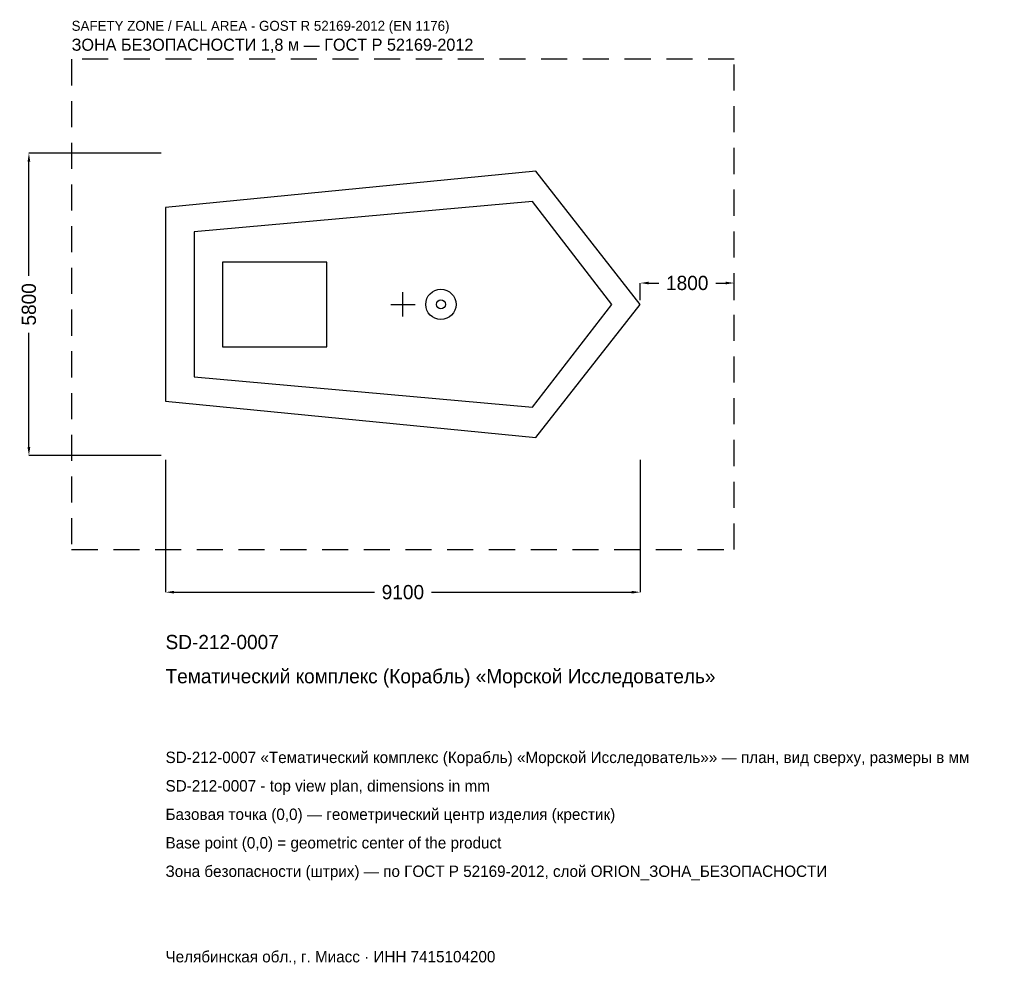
# Model space of a CAD drawing. Header units: metres. Extents: x -7346 to 11528, y -12674 to 5459.
import ezdxf

# ---------------------------------------------------------------- set-up
doc = ezdxf.new("R2010")
doc.units = ezdxf.units.M
doc.linetypes.add('DASHED', pattern=[800, 500, -300])
for name, color, linetype in [('ЗСК_ДАННЫЕ', 3, 'Continuous'), ('ЗСК_ЗОНА_БЕЗОПАСНОСТИ', 1, 'Continuous'), ('ЗСК_КОНТУР', 7, 'Continuous'), ('ЗСК_РАЗМЕРЫ', 8, 'Continuous')]:
    doc.layers.add(name, color=color, linetype=linetype)
doc.dimstyles.new('ORION', dxfattribs={"dimtxt": 273, "dimasz": 163.8, "dimexe": 1.25, "dimexo": 81.9, "dimtad": 1, "dimdec": 0, "dimcen": 2.5, "dimazin": 3, "dimtfac": 1, "dimtmove": 0, "dimatfit": 3})

# ---------------------------------------------------------------- blocks, each defined once
blk = doc.blocks.new('_CLOSEDFILLED')
at = {"color": 0, "linetype": 'BYBLOCK'}
blk.add_solid([(-1, 0.16), (0, 0), (-1, -0.16)], dxfattribs=at)
blk = doc.blocks.new('*D1')
for p, q in [((-4550, -2981.9), (-4550, -5519)), ((4550, -2981.9), (4550, -5519)), ((-4386.2, -5519), (-546, -5519)), ((546, -5519), (4386.2, -5519))]:
    blk.add_line(p, q)
at = {"layer": 'Defpoints'}
for p in [(-4550, -2900), (4550, -2900), (-4550, -5519)]:
    blk.add_point(p, dxfattribs=at)
at = {"layer": 'ЗСК_РАЗМЕРЫ', "xscale": 163.79999999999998, "yscale": 163.79999999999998, "rotation": 180}
blk.add_blockref('_CLOSEDFILLED', (-4550, -5519), dxfattribs=at)
at = {"layer": 'ЗСК_РАЗМЕРЫ', "xscale": 163.79999999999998, "yscale": 163.79999999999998}
blk.add_blockref('_CLOSEDFILLED', (4550, -5519), dxfattribs=at)
at = {"layer": 'ЗСК_РАЗМЕРЫ', "insert": (0, -5519), "char_height": 273, "attachment_point": 5}
blk.add_mtext('9100', dxfattribs=at)
blk = doc.blocks.new('*D2')
for p, q in [((-4631.9, 2900), (-7169, 2900)), ((-7169, 546), (-7169, 2736.2)), ((-7169, -2736.2), (-7169, -546)), ((-4631.9, -2900), (-7169, -2900))]:
    blk.add_line(p, q)
at = {"layer": 'Defpoints'}
for p in [(-4550, 2900), (-7169, -2900), (-4550, -2900)]:
    blk.add_point(p, dxfattribs=at)
at = {"layer": 'ЗСК_РАЗМЕРЫ', "xscale": 163.79999999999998, "yscale": 163.79999999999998}
for p, rotation in [((-7169, 2900), 90), ((-7169, -2900), 270)]:
    blk.add_blockref('_CLOSEDFILLED', p, dxfattribs=dict(at, rotation=rotation))
at = {"layer": 'ЗСК_РАЗМЕРЫ', "insert": (-7169, 0), "char_height": 273, "attachment_point": 5, "rotation": 90}
blk.add_mtext('5800', dxfattribs=at)
blk = doc.blocks.new('*D3')
for p, q in [((4550, 81.9), (4550, 409.5)), ((4713.8, 409.5), (4904, 409.5)), ((5996, 409.5), (6186.2, 409.5)), ((6350, 81.9), (6350, 409.5))]:
    blk.add_line(p, q)
at = {"layer": 'Defpoints'}
for p in [(4550, 409.5), (4550, 0), (6350, 0)]:
    blk.add_point(p, dxfattribs=at)
at = {"layer": 'ЗСК_РАЗМЕРЫ', "xscale": 163.79999999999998, "yscale": 163.79999999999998, "rotation": 180}
blk.add_blockref('_CLOSEDFILLED', (4550, 409.5), dxfattribs=at)
at = {"layer": 'ЗСК_РАЗМЕРЫ', "xscale": 163.79999999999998, "yscale": 163.79999999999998}
blk.add_blockref('_CLOSEDFILLED', (6350, 409.5), dxfattribs=at)
at = {"layer": 'ЗСК_РАЗМЕРЫ', "insert": (5450, 409.5), "char_height": 273, "attachment_point": 5}
blk.add_mtext('1800', dxfattribs=at)
blk = doc.blocks.new('ОРИОН SD-212-0007 Тематический комплекс (Корабль) Морской Исследователь')
at = {"layer": 'ЗСК_ЗОНА_БЕЗОПАСНОСТИ', "linetype": 'DASHED'}
blk.add_lwpolyline([(-6350, -4700), (6350, -4700), (6350, 4700), (-6350, 4700)], close=True, dxfattribs=at)
at = {"layer": 'ЗСК_КОНТУР'}
for points in [[(-4550, -1856), (2548, -2552), (4550, 0), (2548, 2552), (-4550, 1856)], [(-4004, -1392), (2484.3, -1972), (4004, 0), (2484.3, 1972), (-4004, 1392)], [(-3458, -812), (-1456, -812), (-1456, 812), (-3458, 812)]]:
    blk.add_lwpolyline(points, close=True, dxfattribs=at)
for radius in [290, 87]:
    blk.add_circle((728, 0), radius, dxfattribs=at)
at = {"layer": 'ЗСК_РАЗМЕРЫ'}
for p, q in [((0, -232), (0, 232)), ((-232, 0), (232, 0))]:
    blk.add_line(p, q, dxfattribs=at)
at = {"layer": 'ЗСК_ДАННЫЕ'}
for tag, p in [('АРТИКУЛ', (-4550, -6611)), ('НАИМЕНОВАНИЕ', (-4550, -7266.2))]:
    blk.add_attdef(tag, p, '', height=273, dxfattribs=at)
at = {"layer": 'ЗСК_ДАННЫЕ', "flags": 1}
for tag, p in [('ПРОИЗВОДИТЕЛЬ', (-4550, -7921.4)), ('ТЕЛЕФОН', (-4550, -8576.6)), ('САЙТ', (-4550, -9887)), ('АДРЕС', (-4550, -10542.2)), ('РЕКВИЗИТЫ', (-4550, -11197.4)), ('ГАБАРИТЫ', (-4550, -11852.6)), ('ЗОНА_БЕЗОПАСНОСТИ', (-4550, -12507.8))]:
    blk.add_attdef(tag, p, '', height=273, dxfattribs=at)
at = {"layer": 'ЗСК_ЗОНА_БЕЗОПАСНОСТИ', "color": 1}
for s, height, p in [('SAFETY ZONE / FALL AREA - GOST R 52169-2012 (EN 1176)', 191.1, (-6350, 5246)), ('ЗОНА БЕЗОПАСНОСТИ 1,8 м — ГОСТ Р 52169-2012', 232.05, (-6350, 4863.8))]:
    blk.add_text(s, height=height, dxfattribs=at).set_placement(p)
at = {"layer": 'ЗСК_РАЗМЕРЫ'}
dim = blk.add_linear_dim(base=(-7169, -2900), p1=(-4550, -2900), p2=(-4550, 2900), angle=90, dimstyle='ORION', dxfattribs=at)
dim.commit()
dim.dimension.update_dxf_attribs({"geometry": '*D2', "text_midpoint": (-7169, 0)})
for base, p1, p2, picture, middle in [((4550, 409.5), (4550, 0), (6350, 0), '*D3', (5450, 409.5)), ((-4550, -5519), (-4550, -2900), (4550, -2900), '*D1', (0, -5519))]:
    dim = blk.add_linear_dim(base=base, p1=p1, p2=p2, dimstyle='ORION', dxfattribs=at)
    dim.commit()
    dim.dimension.update_dxf_attribs({"geometry": picture, "text_midpoint": middle})

msp = doc.modelspace()

# ---------------------------------------------------------------- block references
msp.add_blockref('ОРИОН SD-212-0007 Тематический комплекс (Корабль) Морской Исследователь', (0, 0)).add_auto_attribs({'АРТИКУЛ': 'SD-212-0007', 'НАИМЕНОВАНИЕ': 'Тематический комплекс (Корабль) «Морской Исследователь»'})

# ---------------------------------------------------------------- texts
at = {"layer": 'ЗСК_ДАННЫЕ', "color": 3}
for s, p in [('SD-212-0007 «Тематический комплекс (Корабль) «Морской Исследователь»» — план, вид сверху, размеры в мм', (-4550, -8795)), ('SD-212-0007 - top view plan, dimensions in mm', (-4550, -9341)), ('Челябинская обл., г. Миасс · ИНН 7415104200', (-4550, -12617))]:
    msp.add_text(s, height=218.4, dxfattribs=at).set_placement(p)
at = {"layer": 'ЗСК_ДАННЫЕ', "color": 7}
for s, p in [('Базовая точка (0,0) — геометрический центр изделия (крестик)', (-4550, -9887)), ('Base point (0,0) = geometric center of the product', (-4550, -10433))]:
    msp.add_text(s, height=218.4, dxfattribs=at).set_placement(p)
at = {"layer": 'ЗСК_ДАННЫЕ', "color": 1}
msp.add_text('Зона безопасности (штрих) — по ГОСТ Р 52169-2012, слой ORION_ЗОНА_БЕЗОПАСНОСТИ', height=218.4, dxfattribs=at).set_placement((-4550, -10979))

doc.saveas('drawing.dxf')
